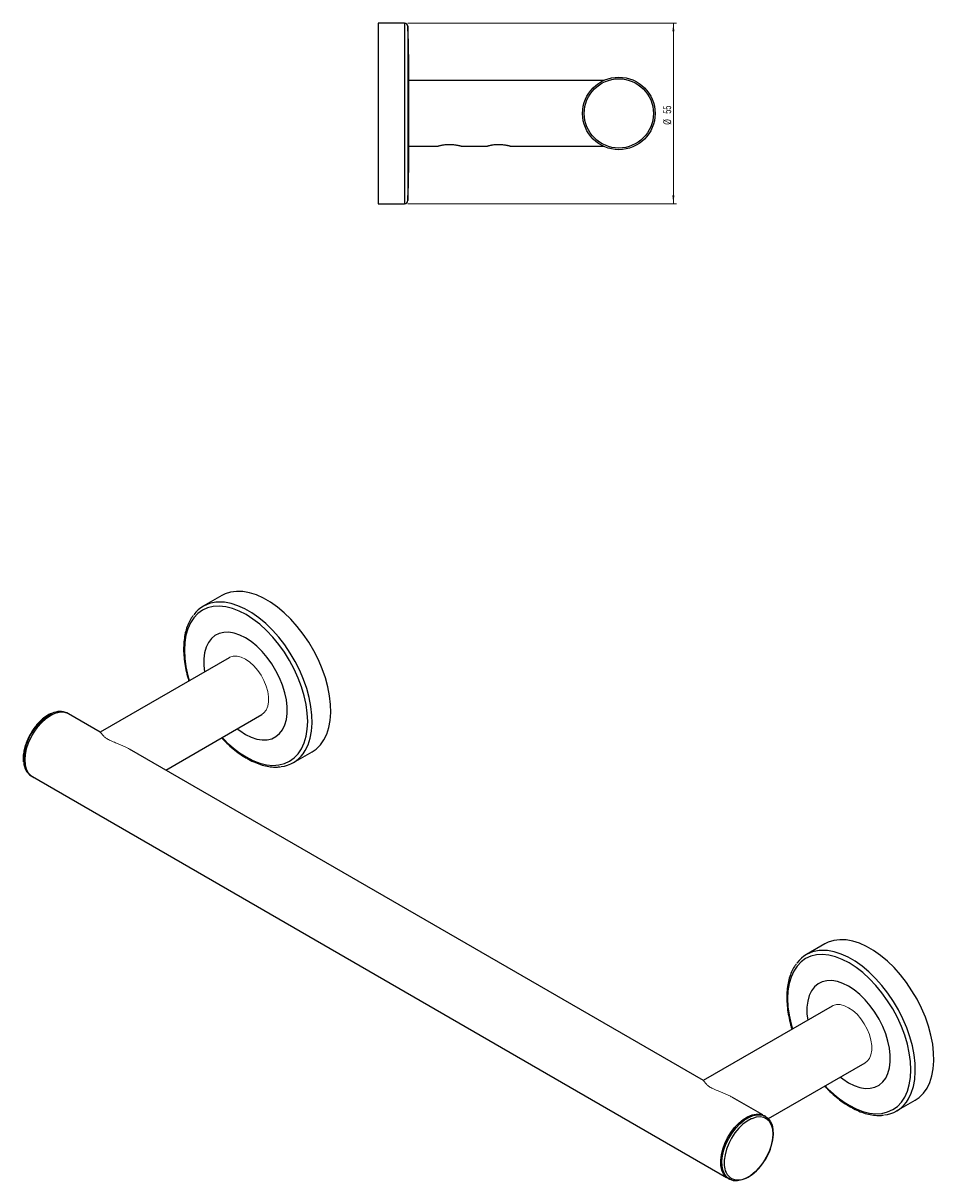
# Model space of a CAD drawing. Header units: millimetres. Extents: x -387 to 291, y 27 to 392.
# Tile 2 of 2: x 14 to 291, y 27 to 380. Entities that reach past the tile are written whole.
import ezdxf

# ---------------------------------------------------------------- set-up
doc = ezdxf.new("R2010")
doc.units = ezdxf.units.MM
doc.styles.add('SLDTEXTSTYLE0', font='TXT', dxfattribs={"width": 0.605})
doc.dimstyles.new('SLDDIMSTYLE0', dxfattribs={"dimtxt": 2.311487, "dimasz": 2.5, "dimexe": 0, "dimexo": 0.0625, "dimgap": 0.577872, "dimtad": 1, "dimrnd": 1e-09, "dimzin": 12, "dimdsep": 46, "dimtxsty": 'SLDTEXTSTYLE0', "dimsah": 1, "dimcen": 0.09, "dimadec": 0, "dimazin": 3, "dimtfac": 1, "dimtofl": 0, "dimtmove": 0, "dimatfit": 3, "dimfxl": 1, "dimfrac": 2, "dimtolj": 1, "dimtzin": 12, "dimarcsym": 0})

# ---------------------------------------------------------------- blocks, each defined once
blk = doc.blocks.new('_D_1')
at = {"color": 7, "linetype": 'Continuous', "lineweight": 18}
for p, q in [((131.02, 380.19), (212.98, 380.19)), ((211.98, 380.19), (211.98, 325.19)), ((131.02, 325.19), (212.98, 325.19))]:
    blk.add_line(p, q, dxfattribs=at)
for points in [[(211.98, 380.19), (211.67, 377.69), (212.29, 377.69)], [(211.98, 325.19), (212.29, 327.69), (211.67, 327.69)]]:
    blk.add_solid(points, dxfattribs=at)
at = {"color": 7, "linetype": 'Continuous', "lineweight": 18, "char_height": 2.381, "attachment_point": 1, "rotation": 90, "style": 'SLDTEXTSTYLE0'}
for s, insert in [('55', (208.91, 352.61)), ('%%c', (208.91, 349.24))]:
    blk.add_mtext(s, dxfattribs=dict(at, insert=insert))

msp = doc.modelspace()

# ---------------------------------------------------------------- linework, layer by layer
at = {"color": 7, "linetype": 'Continuous', "lineweight": 25}
for p, q in [((130.019, 380.186), (122.019, 380.186)), ((122.019, 380.186), (122.019, 325.186)), ((131.269, 370.686), (131.269, 334.686)), ((190.65, 362.686), (131.269, 362.686)), ((122.019, 346.505), (122.019, 346.505)), ((131.269, 342.686), (140.278, 342.686)), ((147.26, 342.686), (155.278, 342.686)), ((162.26, 342.686), (190.65, 342.686)), ((122.019, 325.186), (130.019, 325.186)), ((74.342, 205.804), (68.685, 202.538)), ((76.55, 186.872), (37.237, 164.177)), ((27.619, 169.787), (27.266, 169.991)), ((37.293, 164.145), (27.594, 169.744)), ((57.238, 152.63), (86.55, 169.551)), ((221.14, 58.012), (46.18, 159.014)), ((13.79, 156.357), (13.781, 156.115)), ((13.781, 156.115), (13.79, 155.895)), ((96.183, 154.906), (101.84, 158.171)), ((16.216, 150.851), (16.57, 150.647)), ((16.595, 150.69), (228.202, 28.532)), ((258.19, 99.671), (252.533, 96.405)), ((260.398, 80.739), (221.085, 58.044)), ((240.972, 46.431), (270.397, 63.418)), ((239.201, 47.585), (230.028, 52.881)), ((280.03, 48.773), (285.687, 52.038)), ((240.105, 47.122), (239.751, 47.326)), ((228.702, 28.186), (229.056, 27.982))]:
    msp.add_line(p, q, dxfattribs=at)
at = {"color": 8, "linetype": 'Continuous', "lineweight": 25}
for p, q in [((130.019, 380.186), (130.019, 325.186)), ((131.017, 379.244), (131.017, 326.127)), ((13.927, 155.91), (13.974, 154.958))]:
    msp.add_line(p, q, dxfattribs=at)
at = {"color": 7, "linetype": 'Continuous', "lineweight": 25, "flags": 128}
for points in [[(101.84, 158.171), (103.101, 159.047), (104.37, 160.308), (105.441, 161.832), (106.302, 163.601), (106.941, 165.593), (107.352, 167.784), (107.529, 170.147), (107.47, 172.655), (107.175, 175.275), (106.649, 177.977), (105.898, 180.727), (104.931, 183.493), (103.759, 186.241), (102.397, 188.937), (100.861, 191.549), (99.171, 194.044), (97.346, 196.393), (95.408, 198.568), (93.382, 200.541), (91.291, 202.289), (89.162, 203.79), (87.019, 205.027), (84.89, 205.984), (82.799, 206.65), (80.773, 207.016), (78.836, 207.079), (77.01, 206.837), (75.32, 206.293), (74.342, 205.804)], [(28.119, 169.44), (28.08, 169.472), (27.117, 170.028), (26.001, 170.286), (24.767, 170.238), (23.451, 169.886), (22.095, 169.24), (20.738, 168.319), (19.422, 167.153), (18.188, 165.776), (17.072, 164.229), (16.109, 162.561), (15.328, 160.822), (14.752, 159.064), (14.4, 157.342), (14.281, 155.706), (14.4, 154.208), (14.752, 152.892), (15.328, 151.799), (16.109, 150.962), (17.072, 150.406), (17.12, 150.387)], [(285.687, 52.038), (286.949, 52.914), (288.217, 54.175), (289.289, 55.699), (290.149, 57.468), (290.789, 59.46), (291.2, 61.651), (291.376, 64.014), (291.317, 66.522), (291.023, 69.142), (290.497, 71.844), (289.746, 74.594), (288.779, 77.36), (287.607, 80.108), (286.245, 82.804), (284.709, 85.415), (283.019, 87.911), (281.193, 90.26), (279.256, 92.435), (277.23, 94.408), (275.139, 96.155), (273.01, 97.657), (270.867, 98.894), (268.738, 99.851), (266.647, 100.517), (264.621, 100.883), (262.683, 100.946), (260.858, 100.704), (259.168, 100.16), (258.19, 99.671)], [(228.702, 28.186), (228.001, 28.71), (227.276, 29.622), (226.762, 30.782), (226.474, 32.153), (226.423, 33.695), (226.608, 35.36), (227.025, 37.098), (227.661, 38.856), (228.496, 40.581), (229.505, 42.219), (230.658, 43.722), (231.919, 45.044), (233.25, 46.144), (234.611, 46.99), (235.961, 47.555), (237.257, 47.822), (238.462, 47.783)], [(235.687, 46.353), (234.52, 45.71), (233.197, 44.723), (231.929, 43.498), (230.758, 42.076), (229.722, 40.502), (228.852, 38.827), (228.179, 37.104), (227.722, 35.388), (227.497, 33.736), (227.511, 32.2), (227.67, 31.191)], [(240.105, 47.122), (240.806, 46.598), (241.531, 45.685), (242.045, 44.526), (242.332, 43.154), (242.384, 41.612), (242.199, 39.947), (241.782, 38.209), (241.146, 36.451), (240.311, 34.727), (239.302, 33.088), (238.149, 31.585), (236.888, 30.263), (235.556, 29.163), (234.195, 28.318), (232.846, 27.753), (231.549, 27.486), (230.345, 27.524)], [(238.462, 47.783), (239.538, 47.44), (239.751, 47.326)], [(230.345, 27.524), (229.269, 27.868), (229.056, 27.982)]]:
    msp.add_lwpolyline(points, dxfattribs=at)
at = {"color": 8, "linetype": 'Continuous', "lineweight": 25, "flags": 128}
for points in [[(81.728, 156.628), (83.831, 155.551), (85.907, 154.759), (87.931, 154.264), (89.876, 154.072), (91.719, 154.184), (93.437, 154.6), (95.007, 155.314), (96.411, 156.317), (97.629, 157.597), (98.648, 159.137), (99.454, 160.919), (100.037, 162.919), (100.39, 165.113), (100.508, 167.473), (100.39, 169.969), (100.037, 172.571), (99.454, 175.244), (98.648, 177.956), (97.629, 180.673), (96.411, 183.36), (95.007, 185.983), (93.437, 188.51), (91.719, 190.909), (89.876, 193.149), (87.931, 195.203), (85.907, 197.045), (83.831, 198.651), (81.728, 200.001), (79.625, 201.078), (77.549, 201.869), (75.525, 202.364), (73.58, 202.557), (71.736, 202.445), (70.019, 202.029), (68.449, 201.315), (67.045, 200.312), (65.827, 199.032), (64.808, 197.492), (64.002, 195.71), (63.419, 193.71), (63.066, 191.516), (62.948, 189.156), (63.066, 186.66), (63.419, 184.058), (64.002, 181.385), (64.425, 179.872)], [(99.158, 157.61), (99.784, 158.567), (100.645, 160.336), (101.284, 162.327), (101.695, 164.518), (101.872, 166.882), (101.813, 169.389), (101.519, 172.009), (100.993, 174.711), (100.241, 177.462), (99.274, 180.228), (98.102, 182.975), (96.74, 185.671), (95.205, 188.283), (93.514, 190.778), (91.689, 193.128), (89.751, 195.302), (87.725, 197.275), (85.634, 199.023), (83.505, 200.524), (81.363, 201.761), (79.233, 202.718), (77.143, 203.384), (75.116, 203.751), (73.179, 203.813), (72.536, 203.764)], [(81.55, 163.514), (83.283, 162.65), (84.984, 162.077), (86.621, 161.803), (88.163, 161.836), (89.582, 162.173), (90.852, 162.81), (91.948, 163.733), (92.851, 164.926), (93.543, 166.366), (94.012, 168.027), (94.248, 169.878), (94.248, 171.884), (94.012, 174.008), (93.543, 176.21), (92.851, 178.45), (91.948, 180.685), (90.852, 182.874), (89.582, 184.976), (88.163, 186.952), (86.621, 188.765), (84.984, 190.382), (83.283, 191.772), (81.55, 192.909), (79.817, 193.773), (78.116, 194.347), (76.479, 194.62), (74.937, 194.587), (73.517, 194.25), (72.248, 193.614), (71.152, 192.69), (70.249, 191.497), (69.557, 190.057), (69.088, 188.396), (68.852, 186.545), (68.852, 184.539), (69.066, 182.552)], [(79.066, 165.231), (79.817, 164.651), (81.55, 163.514)], [(265.576, 50.495), (267.678, 49.418), (269.755, 48.626), (271.778, 48.131), (273.724, 47.939), (275.567, 48.051), (277.285, 48.467), (278.855, 49.181), (280.258, 50.184), (281.477, 51.464), (282.496, 53.004), (283.302, 54.786), (283.885, 56.786), (284.237, 58.98), (284.356, 61.34), (284.237, 63.836), (283.885, 66.437), (283.302, 69.111), (282.496, 71.823), (281.477, 74.54), (280.258, 77.226), (278.855, 79.85), (277.285, 82.377), (275.567, 84.776), (273.724, 87.016), (271.778, 89.07), (269.755, 90.912), (267.678, 92.518), (265.576, 93.868), (263.473, 94.945), (261.397, 95.736), (259.373, 96.231), (257.427, 96.424), (255.584, 96.312), (253.867, 95.896), (252.296, 95.182), (250.893, 94.179), (249.674, 92.899), (248.656, 91.358), (247.85, 89.577), (247.267, 87.577), (246.914, 85.383), (246.796, 83.023), (246.914, 80.527), (247.267, 77.925), (247.85, 75.252), (248.273, 73.739)], [(283.005, 51.477), (283.632, 52.434), (284.492, 54.202), (285.132, 56.194), (285.543, 58.385), (285.72, 60.749), (285.661, 63.256), (285.366, 65.876), (284.84, 68.578), (284.089, 71.329), (283.122, 74.095), (281.95, 76.842), (280.588, 79.538), (279.052, 82.15), (277.362, 84.645), (275.537, 86.995), (273.599, 89.169), (271.573, 91.142), (269.482, 92.89), (267.353, 94.391), (265.21, 95.628), (263.081, 96.585), (260.99, 97.251), (258.964, 97.617), (257.027, 97.68), (256.384, 97.631)], [(265.398, 57.381), (267.131, 56.517), (268.832, 55.944), (270.468, 55.67), (272.011, 55.703), (273.43, 56.04), (274.7, 56.677), (275.796, 57.6), (276.699, 58.793), (277.391, 60.233), (277.859, 61.894), (278.096, 63.745), (278.096, 65.751), (277.859, 67.875), (277.391, 70.077), (276.699, 72.317), (275.796, 74.552), (274.7, 76.741), (273.43, 78.843), (272.011, 80.819), (270.468, 82.632), (268.832, 84.249), (267.131, 85.639), (265.398, 86.776), (263.665, 87.64), (261.964, 88.214), (260.327, 88.487), (258.784, 88.454), (257.365, 88.117), (256.096, 87.481), (254.999, 86.557), (254.097, 85.364), (253.405, 83.924), (252.936, 82.263), (252.699, 80.412), (252.699, 78.406), (252.914, 76.419)], [(262.913, 59.098), (263.665, 58.518), (265.398, 57.381)], [(229.056, 27.982), (228.354, 28.505), (227.629, 29.418), (227.115, 30.578), (226.828, 31.949), (226.776, 33.491), (226.961, 35.156), (227.378, 36.894), (228.014, 38.652), (228.849, 40.376), (229.859, 42.015), (231.011, 43.518), (232.273, 44.84), (233.604, 45.94), (234.965, 46.786), (236.314, 47.351), (237.611, 47.618), (238.815, 47.579), (239.891, 47.236), (240.105, 47.122)], [(242.393, 41.513), (242.393, 41.745), (242.259, 43.204), (241.89, 44.475), (241.297, 45.517), (240.499, 46.297), (239.523, 46.788), (238.399, 46.977), (237.164, 46.856), (235.857, 46.429), (235.687, 46.353)]]:
    msp.add_lwpolyline(points, dxfattribs=at)
at = {"color": 144, "linetype": 'Continuous', "lineweight": 18, "flags": 128}
for points in [[(86.55, 169.551), (87.193, 170.033), (87.88, 170.918), (88.351, 172.051), (88.591, 173.394), (88.591, 174.9), (88.351, 176.52), (87.88, 178.197), (87.193, 179.875), (86.314, 181.496), (85.272, 183.005), (84.104, 184.351), (82.849, 185.488), (81.55, 186.377), (80.251, 186.988), (78.996, 187.3), (77.827, 187.303), (76.786, 186.996), (76.55, 186.872)], [(27.594, 169.744), (27.094, 169.984), (25.984, 170.241), (24.755, 170.193), (23.445, 169.842), (22.095, 169.199), (20.744, 168.283), (19.434, 167.122), (18.205, 165.75), (17.095, 164.211), (16.136, 162.551), (15.358, 160.819), (14.785, 159.07), (14.435, 157.355), (14.316, 155.727), (14.435, 154.235), (14.785, 152.926), (15.358, 151.837), (16.136, 151.004), (16.595, 150.69)], [(270.397, 63.418), (271.041, 63.9), (271.727, 64.785), (272.199, 65.918), (272.439, 67.261), (272.439, 68.767), (272.199, 70.387), (271.727, 72.064), (271.041, 73.742), (270.161, 75.363), (269.12, 76.872), (267.952, 78.218), (266.697, 79.355), (265.398, 80.244), (264.098, 80.855), (262.843, 81.167), (261.675, 81.17), (260.634, 80.863), (260.398, 80.739)], [(239.726, 47.282), (239.226, 47.523), (238.116, 47.78), (236.887, 47.732), (235.577, 47.381), (234.227, 46.738), (232.876, 45.822), (231.566, 44.66), (230.337, 43.289), (229.227, 41.75), (228.268, 40.09), (227.49, 38.358), (226.917, 36.608), (226.567, 34.893), (226.448, 33.266), (226.567, 31.774), (226.917, 30.464), (227.49, 29.376), (228.268, 28.543), (228.727, 28.229)]]:
    msp.add_lwpolyline(points, dxfattribs=at)
at = {"color": 7, "linetype": 'Continuous', "lineweight": 25}
for radius in [11.05, 10.55]:
    msp.add_circle((195.352, 352.686), radius, dxfattribs=at)
for centre, radius, start, end in [((130.019, 379.186), 1, 3.36937, 90), ((-14.356, 370.686), 145.625, 0, 3.36937), ((-14.356, 334.686), 145.625, 356.63063, 0), ((130.019, 326.186), 1, 270, 356.63063), ((73.452, 194.284), 9.525, 95.51653, 143.59068), ((25.037, 165.25), 5.238, 64.82501, 118.01364), ((91.386, 163.216), 9.583, 276.29446, 324.19712), ((19.073, 155.077), 5.101, 181.33547, 235.94178), ((257.3, 88.151), 9.525, 95.51653, 143.59068), ((275.234, 57.083), 9.583, 276.29446, 324.19712), ((226.023, 42.45), 16.397, 307.24781, 356.72456)]:
    msp.add_arc(centre, radius, start, end, dxfattribs=at)
at = {"color": 8, "linetype": 'Continuous', "lineweight": 25}
for centre, radius, start, end in [((30.378, 155.382), 16.459, 118.29147, 178.15917), ((98.501, 184.774), 32.765, 222.70622, 239.20743), ((282.349, 78.641), 32.765, 222.70622, 239.20743), ((231.776, 31.834), 4.156, 188.91025, 257.69367), ((231.446, 34.73), 6.978, 265.43197, 310.17261)]:
    msp.add_arc(centre, radius, start, end, dxfattribs=at)
at = {"color": 7, "linetype": 'Continuous', "lineweight": 25}
for points, knots in [([(141.451, 342.945), (141.331, 342.923), (141.086, 342.877), (140.768, 342.808), (140.497, 342.744), (140.332, 342.702), (140.263, 342.684), (140.275, 342.687), (140.278, 342.688)], [0, 0, 0, 0, 0.1789059, 0.3616326, 0.56638, 0.7792781, 0.9534872, 1, 1, 1, 1]), ([(147.26, 342.688), (147.261, 342.688), (147.265, 342.687), (147.188, 342.707), (147.043, 342.743), (146.834, 342.793), (146.562, 342.854), (146.216, 342.923), (145.803, 342.996), (145.311, 343.065), (144.758, 343.121), (144.153, 343.155), (143.521, 343.159), (142.889, 343.13), (142.276, 343.072), (141.798, 343.005), (141.538, 342.96), (141.451, 342.945)], [0, 0, 0, 0, 0.0323885, 0.0913414, 0.1464417, 0.2028976, 0.2630937, 0.3246165, 0.3939688, 0.464905, 0.5430872, 0.6233142, 0.7055076, 0.7900572, 0.8726861, 0.957785, 1, 1, 1, 1]), ([(156.451, 342.945), (156.331, 342.923), (156.086, 342.877), (155.768, 342.808), (155.497, 342.744), (155.332, 342.702), (155.263, 342.684), (155.275, 342.687), (155.278, 342.688)], [0, 0, 0, 0, 0.1789059, 0.3616326, 0.56638, 0.7792781, 0.9534872, 1, 1, 1, 1]), ([(162.26, 342.688), (162.261, 342.688), (162.265, 342.687), (162.188, 342.707), (162.043, 342.743), (161.834, 342.793), (161.562, 342.854), (161.216, 342.923), (160.803, 342.996), (160.311, 343.065), (159.758, 343.121), (159.153, 343.155), (158.521, 343.159), (157.889, 343.13), (157.276, 343.072), (156.798, 343.005), (156.538, 342.96), (156.451, 342.945)], [0, 0, 0, 0, 0.0323885, 0.0913414, 0.1464417, 0.2028976, 0.2630937, 0.3246165, 0.3939688, 0.464905, 0.5430872, 0.6233142, 0.7055076, 0.7900572, 0.8726861, 0.957785, 1, 1, 1, 1]), ([(65.617, 199.742), (65.414, 199.479), (64.843, 198.741), (64.118, 197.289), (63.433, 195.425), (62.966, 193.365), (62.709, 191.146), (62.671, 188.789), (62.847, 186.324), (63.246, 183.778), (63.727, 181.591), (64.149, 180.257), (64.294, 179.797)], [0, 0, 0, 0, 0.0599049, 0.168159, 0.2774084, 0.3874889, 0.4981135, 0.609012, 0.7199848, 0.83091, 0.941753, 1, 1, 1, 1]), ([(22.338, 169.873), (22.109, 169.775), (21.444, 169.49), (20.344, 168.743), (19.079, 167.679), (17.882, 166.408), (16.802, 164.976), (16.045, 163.807), (15.711, 163.111), (15.637, 162.957)], [0, 0, 0, 0, 0.09040372, 0.26273715, 0.43517145, 0.6074021, 0.77943293, 0.95135356, 1, 1, 1, 1]), ([(15.637, 162.957), (15.439, 162.571), (14.965, 161.647), (14.417, 160.131), (13.991, 158.474), (13.811, 157.212), (13.794, 156.53), (13.79, 156.357)], [0, 0, 0, 0, 0.176485, 0.4227627, 0.6693642, 0.916474, 1, 1, 1, 1]), ([(74.291, 162.474), (74.488, 162.254), (75.3, 161.347), (76.813, 159.936), (78.807, 158.272), (80.526, 157.058), (81.573, 156.433), (81.934, 156.218)], [0, 0, 0, 0, 0.0835149, 0.3430996, 0.6029519, 0.8631124, 1, 1, 1, 1]), ([(13.79, 155.895), (13.789, 155.703), (13.788, 155.45), (13.829, 155.222), (13.839, 155.168)], [0, 0, 0, 0, 0.7604291, 1, 1, 1, 1]), ([(81.934, 156.218), (82.297, 156.015), (83.347, 155.429), (85.088, 154.652), (87.132, 153.98), (89.128, 153.6), (90.821, 153.475), (91.804, 153.596), (92.176, 153.642)], [0, 0, 0, 0, 0.10282514, 0.29790449, 0.493092, 0.68792776, 0.88190408, 1, 1, 1, 1]), ([(249.465, 93.609), (249.262, 93.346), (248.691, 92.607), (247.966, 91.156), (247.281, 89.292), (246.813, 87.232), (246.557, 85.013), (246.519, 82.656), (246.695, 80.191), (247.094, 77.645), (247.575, 75.458), (247.997, 74.123), (248.142, 73.664)], [0, 0, 0, 0, 0.05990494, 0.16815899, 0.27740844, 0.38748887, 0.49811348, 0.60901203, 0.71998479, 0.83091004, 0.94175304, 1, 1, 1, 1]), ([(258.139, 56.341), (258.336, 56.121), (259.147, 55.214), (260.661, 53.803), (262.654, 52.139), (264.374, 50.925), (265.421, 50.3), (265.782, 50.085)], [0, 0, 0, 0, 0.0835149, 0.3430996, 0.6029519, 0.8631124, 1, 1, 1, 1]), ([(265.782, 50.085), (266.144, 49.882), (267.195, 49.296), (268.935, 48.519), (270.98, 47.847), (272.976, 47.467), (274.669, 47.342), (275.652, 47.463), (276.023, 47.509)], [0, 0, 0, 0, 0.1028251, 0.2979045, 0.493092, 0.6879278, 0.8819041, 1, 1, 1, 1])]:
    msp.add_open_spline(points, degree=3, knots=knots, dxfattribs=at)
at = {"color": 144, "linetype": 'Continuous', "lineweight": 18}
for points in [[(46.045, 159.084), (45.943, 159.144), (45.556, 159.371), (44.844, 159.725), (43.915, 160.156), (42.954, 160.562), (42.035, 160.932), (41.175, 161.28), (40.442, 161.594), (39.798, 161.905), (39.268, 162.205), (38.825, 162.507), (38.488, 162.784), (38.229, 163.034), (37.959, 163.329), (37.723, 163.631), (37.526, 163.901), (37.382, 164.077), (37.274, 164.173), (37.221, 164.155), (37.196, 164.147)], [(229.893, 52.951), (229.791, 53.011), (229.404, 53.238), (228.692, 53.592), (227.763, 54.023), (226.802, 54.429), (225.883, 54.799), (225.022, 55.146), (224.289, 55.461), (223.645, 55.772), (223.116, 56.072), (222.672, 56.374), (222.336, 56.651), (222.077, 56.901), (221.806, 57.196), (221.571, 57.498), (221.373, 57.768), (221.23, 57.944), (221.122, 58.04), (221.069, 58.022), (221.044, 58.014)]]:
    msp.add_open_spline(points, degree=3, knots=[0, 0, 0, 0, 0.0224036, 0.0851611, 0.1482535, 0.2124842, 0.2772299, 0.3305747, 0.3847927, 0.4292734, 0.4750095, 0.5195127, 0.565128, 0.604319, 0.6438302, 0.7243855, 0.7943403, 0.8647945, 0.9367391, 1, 1, 1, 1], dxfattribs=at)

# ---------------------------------------------------------------- dimensions: what is measured, and where the dimension line sits
at = {"color": 7, "linetype": 'Continuous', "lineweight": 18}
dim = msp.add_linear_dim(base=(211.98, 325.186), p1=(130.019, 380.186), p2=(130.019, 325.186), angle=90, text='%%c<>', dimstyle='SLDDIMSTYLE0', dxfattribs=at)
dim.commit()
dim.dimension.update_dxf_attribs({"geometry": '_D_1', "text_midpoint": (211.98, 352.686), "dimtype": 160})

doc.saveas('drawing.dxf')
